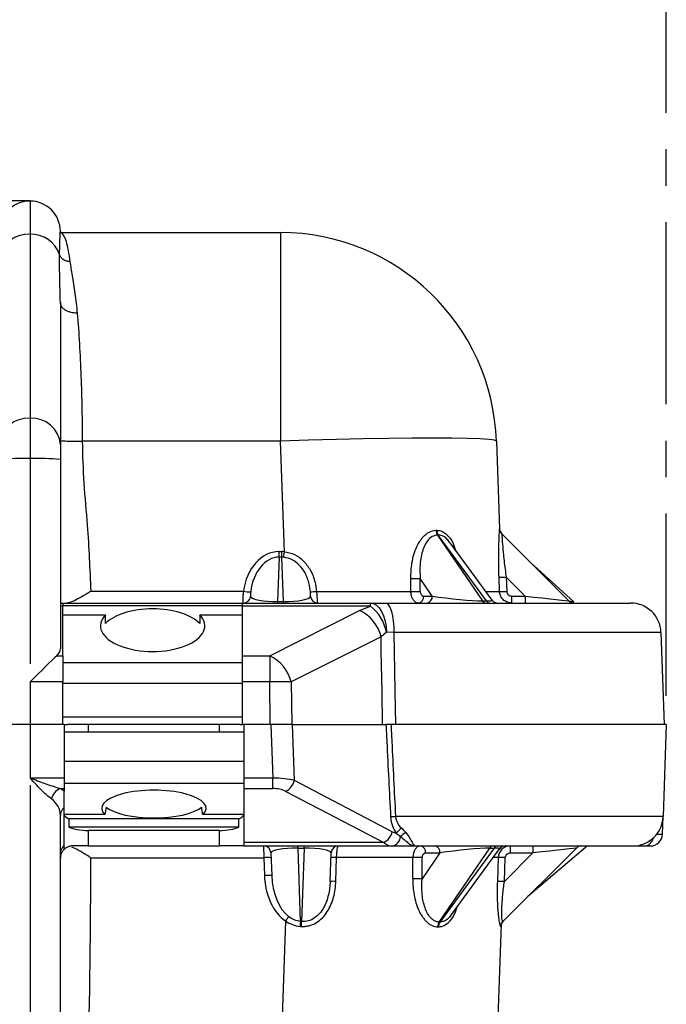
# Model space of a CAD drawing. Header units: millimetres. Extents: x 12 to 859, y 4 to 555.
# Tile 19 of 69: x 262 to 284, y 269 to 303. Entities that reach past the tile are written whole.
import ezdxf

# ---------------------------------------------------------------- set-up
doc = ezdxf.new("R2010")
doc.units = ezdxf.units.MM
doc.linetypes.add('CENTER', pattern=[10.16, 6.35, -1.27, 1.27, -1.27])
doc.layers.add('DEFAULT_1', color=7, linetype='CENTER')
doc.styles.add('SLDTEXTSTYLE2', font='TXT', dxfattribs={"width": 0.75})
doc.dimstyles.new('SLDDIMSTYLE0', dxfattribs={"dimtxt": 6.614583, "dimasz": 3.556, "dimexe": 0, "dimexo": 0.0625, "dimgap": 1.653646, "dimtad": 1, "dimdec": 0, "dimlfac": 3, "dimrnd": 1e-09, "dimzin": 12, "dimdsep": 46, "dimtxsty": 'SLDTEXTSTYLE2', "dimblk1": 'CLOSED', "dimblk2": 'CLOSED', "dimsah": 1, "dimcen": 0.09, "dimadec": 0, "dimazin": 3, "dimtfac": 1, "dimtdec": 0, "dimtofl": 0, "dimtmove": 0, "dimatfit": 3, "dimldrblk": 'CLOSED', "dimfxl": 1, "dimfrac": 2, "dimtolj": 1, "dimtzin": 12, "dimarcsym": 0})

# ---------------------------------------------------------------- blocks, each defined once
blk = doc.blocks.new('_Closed')
at = {"color": 0, "linetype": 'ByBlock', "lineweight": -2}
for p, q in [((-1, 0.166667), (0, 0)), ((-1, 0.166667), (-1, -0.166667)), ((0, 0), (-1, -0.166667)), ((0, 0), (-1, 0))]:
    blk.add_line(p, q, dxfattribs=at)
blk = doc.blocks.new('_D')
at = {"layer": 'DEFAULT_1'}
for p, q in [((196.6, 336.443), (194.588, 336.443)), ((194.588, 336.443), (194.588, 325.933)), ((213.7, 336.443), (215.712, 336.443)), ((215.712, 336.443), (215.712, 325.933)), ((194.588, 325.933), (196.6, 325.933)), ((215.712, 325.933), (213.7, 325.933)), ((117.805, 279.346), (117.805, 325.592)), ((284.344, 279.346), (284.344, 325.592)), ((117.805, 324.592), (284.344, 324.592))]:
    blk.add_line(p, q, dxfattribs=at)
at = {"layer": 'DEFAULT_1', "xscale": 3.556, "yscale": 3.556, "rotation": 180}
blk.add_blockref('_Closed', (117.805, 324.592, -2.982), dxfattribs=at)
at = {"layer": 'DEFAULT_1', "xscale": 3.556, "yscale": 3.556}
blk.add_blockref('_Closed', (284.344, 324.592, -2.982), dxfattribs=at)
at = {"layer": 'DEFAULT_1', "char_height": 6.6146, "attachment_point": 1, "style": 'SLDTEXTSTYLE2'}
for s, insert in [('500', (197.819, 346.311)), ('19.7', (196.6, 334.46))]:
    blk.add_mtext(s, dxfattribs=dict(at, insert=insert))

msp = doc.modelspace()

# ---------------------------------------------------------------- linework, layer by layer
at = {"color": 7, "linetype": 'Continuous', "lineweight": 25}
for p, q in [((262.162, 296.592), (247.345, 296.592)), ((262.162, 296.592), (262.162, 295.435)), ((263.22, 295.533), (263.22, 295.521)), ((263.22, 295.521), (263.22, 295.491)), ((263.22, 295.491), (263.262, 295.479)), ((263.232, 295.491), (270.893, 295.491)), ((270.893, 295.491), (270.893, 288.219)), ((262.162, 295.435), (262.162, 289.022)), ((263.22, 293.053), (263.22, 288.105)), ((262.162, 289.022), (262.162, 287.614)), ((263.22, 288.105), (263.22, 287.577)), ((270.893, 288.219), (263.982, 288.219)), ((271.028, 284.368), (270.893, 288.219)), ((278.424, 288.219), (278.531, 285.162)), ((262.162, 287.614), (262.162, 280.463)), ((263.22, 287.577), (263.22, 280.992)), ((276.368, 284.949), (277.934, 282.654)), ((278.072, 282.654), (276.392, 284.949)), ((278.605, 284.997), (280.948, 282.654)), ((278.268, 282.683), (276.808, 284.678)), ((270.847, 284.181), (270.793, 282.633)), ((270.847, 284.181), (270.847, 284.373)), ((270.847, 284.373), (270.94, 284.373)), ((270.94, 284.181), (270.847, 284.181)), ((270.94, 284.181), (270.94, 284.373)), ((270.994, 282.633), (270.94, 284.181)), ((279.61, 283.991), (281.119, 282.618)), ((278.529, 282.986), (278.512, 283.483)), ((278.763, 283.484), (278.78, 282.987)), ((279.422, 282.824), (278.763, 283.484)), ((276.182, 282.824), (275.763, 283.438)), ((264.278, 282.988), (269.604, 282.988)), ((275.882, 282.824), (276.182, 282.824)), ((278.951, 282.824), (278.951, 282.579)), ((278.951, 282.824), (279.422, 282.824)), ((279.422, 282.824), (279.422, 282.579)), ((263.22, 282.579), (263.305, 282.579)), ((263.305, 282.471), (263.22, 282.471)), ((263.305, 282.579), (263.305, 282.471)), ((263.305, 282.579), (269.57, 282.579)), ((263.305, 282.494), (269.57, 282.494)), ((263.305, 280.742), (263.305, 282.471)), ((269.57, 282.579), (274.033, 282.579)), ((269.57, 282.471), (269.57, 282.579)), ((274.033, 282.471), (269.57, 282.471)), ((269.57, 280.742), (269.57, 282.471)), ((270.793, 282.633), (270.793, 282.579)), ((270.793, 282.633), (270.994, 282.633)), ((270.994, 282.579), (270.994, 282.633)), ((273.651, 282.319), (274.033, 282.471)), ((274.033, 282.471), (274.033, 282.579)), ((274.033, 282.579), (274.554, 282.579)), ((277.934, 282.654), (278.072, 282.654)), ((263.305, 282.172), (264.797, 282.172)), ((264.797, 281.87), (264.797, 282.172)), ((268.078, 282.172), (269.57, 282.172)), ((268.078, 282.172), (268.078, 281.87)), ((270.518, 280.742), (273.651, 282.319)), ((274.399, 281.406), (271.265, 279.829)), ((274.588, 281.559), (274.399, 281.406)), ((274.849, 281.558), (274.588, 281.559)), ((284.159, 281.558), (284.271, 278.346)), ((263.095, 280.742), (263.305, 280.742)), ((263.305, 280.742), (263.305, 279.829)), ((269.57, 280.742), (270.518, 280.742)), ((269.57, 279.829), (269.57, 280.742)), ((270.518, 280.742), (270.518, 279.829)), ((263.305, 280.511), (269.57, 280.511)), ((262.162, 279.829), (262.162, 278.346)), ((263.305, 279.829), (262.162, 279.829)), ((263.305, 278.346), (263.305, 279.829)), ((263.305, 279.781), (269.57, 279.781)), ((270.518, 279.829), (269.57, 279.829)), ((269.57, 278.346), (269.57, 279.829)), ((270.539, 278.346), (270.518, 279.829)), ((271.265, 279.829), (271.287, 278.346)), ((262.162, 278.346), (261.103, 278.346)), ((262.162, 278.346), (262.162, 276.476)), ((263.347, 278.346), (262.162, 278.346)), ((263.305, 278.617), (269.57, 278.617)), ((263.347, 278.346), (263.347, 276.476)), ((263.347, 278.346), (263.47, 278.346)), ((269.49, 278.346), (263.47, 278.346)), ((264.194, 278.346), (264.194, 278.075)), ((268.766, 278.075), (268.766, 278.346)), ((269.49, 278.346), (269.57, 278.346)), ((269.612, 278.346), (269.57, 278.346)), ((269.612, 278.346), (269.612, 276.476)), ((270.559, 278.346), (269.612, 278.346)), ((270.559, 278.346), (270.624, 276.476)), ((271.308, 278.346), (270.559, 278.346)), ((271.377, 276.391), (271.308, 278.346)), ((271.308, 278.346), (274.57, 278.346)), ((274.906, 278.346), (274.84, 278.346)), ((284.344, 278.346), (284.232, 275.134)), ((269.612, 278.075), (263.347, 278.075)), ((269.612, 277.06), (263.347, 277.06)), ((263.347, 276.476), (262.162, 276.476)), ((263.347, 276.476), (263.347, 276.115)), ((269.612, 276.289), (263.347, 276.289)), ((270.624, 276.476), (269.612, 276.476)), ((269.612, 276.476), (269.612, 276.115)), ((270.624, 276.115), (270.624, 276.476)), ((274.792, 274.608), (271.377, 276.391)), ((262.162, 276.229), (262.162, 263.083)), ((263.204, 276.115), (263.347, 276.115)), ((263.347, 276.115), (263.347, 276.028)), ((269.612, 276.115), (270.624, 276.115)), ((269.612, 276.115), (269.612, 274.233)), ((271.077, 276.016), (274.492, 274.233)), ((263.347, 274.126), (263.347, 275.448)), ((263.22, 263.12), (263.22, 275.18)), ((264.776, 275.207), (263.347, 275.207)), ((269.443, 275.057), (263.516, 275.057)), ((263.516, 275.057), (263.516, 274.77)), ((269.612, 275.207), (268.184, 275.207)), ((269.443, 274.77), (269.443, 275.057)), ((284.211, 274.521), (284.232, 275.134)), ((269.443, 274.77), (263.516, 274.77)), ((264.194, 274.653), (264.194, 274.113)), ((268.766, 274.653), (264.194, 274.653)), ((268.766, 274.113), (268.766, 274.653)), ((274.492, 274.233), (269.612, 274.233)), ((269.612, 274.233), (269.612, 274.113)), ((263.347, 273.992), (263.347, 274.126)), ((264.194, 274.113), (263.643, 274.113)), ((264.194, 274.113), (268.766, 274.113)), ((269.612, 274.113), (268.766, 274.113)), ((269.612, 274.113), (274.786, 274.113)), ((270.307, 274.113), (270.312, 273.704)), ((270.561, 273.868), (270.588, 273.084)), ((271.505, 274.038), (271.505, 274.113)), ((271.505, 274.038), (271.716, 274.038)), ((271.594, 271.481), (271.505, 274.038)), ((271.716, 274.038), (271.626, 271.479)), ((271.716, 274.038), (271.716, 274.113)), ((272.625, 272.875), (272.66, 273.868)), ((274.786, 274.113), (275.581, 274.113)), ((276.451, 273.868), (275.833, 272.963)), ((275.954, 273.868), (276.451, 273.868)), ((276.431, 271.462), (278.189, 274.038)), ((278.338, 274.038), (276.453, 271.462)), ((276.866, 271.732), (278.532, 274.009)), ((278.189, 274.038), (278.338, 274.038)), ((278.649, 271.479), (281.209, 274.038)), ((279.695, 273.868), (278.702, 272.875)), ((278.904, 274.113), (278.904, 273.868)), ((278.904, 273.868), (279.695, 273.868)), ((281.598, 274.113), (279.519, 272.349)), ((279.695, 274.113), (279.695, 273.868)), ((283.233, 274.113), (283.602, 274.113)), ((283.602, 274.113), (283.788, 274.113)), ((264.276, 273.704), (270.312, 273.704)), ((270.312, 273.704), (270.334, 273.084)), ((272.822, 272.877), (272.851, 273.707)), ((278.484, 273.707), (278.455, 272.877)), ((278.702, 272.875), (278.731, 273.705)), ((271.071, 271.498), (270.049, 242.218)), ((277.579, 242.218), (278.598, 271.388))]:
    msp.add_line(p, q, dxfattribs=at)
at = {"color": 7, "linetype": 'Continuous', "lineweight": 25, "flags": 128}
for points in [[(278.424, 288.219), (278.359, 288.251), (278.166, 288.278), (277.848, 288.299), (277.412, 288.315), (276.865, 288.324), (276.215, 288.327), (275.475, 288.324), (274.656, 288.315), (273.773, 288.299), (272.841, 288.278), (271.876, 288.251), (270.893, 288.219)], [(274.033, 282.579), (274.139, 282.56), (274.241, 282.502), (274.335, 282.409), (274.419, 282.283), (274.488, 282.129), (274.54, 281.952), (274.574, 281.76), (274.588, 281.559)], [(274.554, 282.579), (274.61, 282.56), (274.664, 282.502), (274.715, 282.409), (274.759, 282.282), (274.796, 282.128), (274.824, 281.951), (274.841, 281.759), (274.849, 281.558)], [(274.455, 278.346), (274.433, 279.513), (274.408, 280.89), (274.399, 281.406)], [(274.849, 281.558), (274.873, 280.211), (274.885, 279.513), (274.906, 278.346)]]:
    msp.add_lwpolyline(points, dxfattribs=at)
at = {"color": 7, "linetype": 'Continuous', "lineweight": 25}
for centre, radius, start, end in [((262.162, 295.533), 1.058, 90, 170.7182), ((262.162, 295.533), 1.058, 0, 90), ((270.893, 287.956), 7.535, 2, 90), ((262.11, 294.411), 1.025, 87.0893, 165.6154), ((262.208, 294.397), 1.038, 18.7254, 92.5409), ((262.095, 288.029), 0.995, 86.1887, 175.5981), ((262.228, 288.029), 0.995, 4.4019, 93.8113), ((261.897, 280.005), 7.614, 88.0109, 95.9867), ((262.426, 280.005), 7.614, 84.0133, 91.9891), ((276.626, 285.121), 0.311, 180.9249, 213.646), ((276.649, 285.123), 0.31, 181.1408, 213.9223), ((278.785, 285.176), 0.254, 182, 225), ((278.782, 285.171), 0.252, 182.0261, 225.4739), ((219.256, 289.154), 51.993, 354.5072, 354.7186), ((278.626, 285.942), 2.462, 267.3436, 273.1928), ((275.558, 287.342), 3.909, 268.2157, 273.0089), ((269.595, 282.833), 0.254, 270.0418, 353.8036), ((269.922, 285.102), 2.138, 261.4406, 268.2092), ((271.908, 285.144), 2.172, 270.7256, 276.4486), ((272.195, 282.833), 0.254, 184.4516, 269.9853), ((275.561, 286.893), 3.913, 268.2215, 273.0032), ((275.66, 282.799), 0.224, 281.0281, 6.5465), ((275.96, 282.799), 0.224, 281.0281, 6.5465), ((278.643, 285.445), 2.462, 267.3436, 273.1928), ((273.092, 281.273), 1.523, 10.8289, 51.8687), ((278.069, 282.738), 0.159, 212.0747, 267.2029), ((278.206, 282.738), 0.159, 212.0747, 267.2029), ((278.473, 282.833), 0.254, 211.0768, 270), ((281.127, 282.833), 0.254, 225, 270), ((283.101, 281.521), 1.058, 2, 90), ((273.072, 281.082), 1.366, 13.7281, 64.9174), ((269.939, 279.505), 1.366, 13.7281, 64.9174), ((270.892, 257.106), 22.727, 89.0572, 90.9428), ((270.83, 276.521), 0.562, 296.1449, 346.6962), ((263.448, 275.612), 0.559, 115.8579, 165.6714), ((263.576, 275.175), 0.356, 130.0241, 179.2627), ((275.244, 269.957), 5.188, 93.6506, 95.661), ((283.174, 275.171), 1.058, 270, 358), ((274.245, 274.737), 0.562, 296.1449, 346.6962), ((275.086, 275.171), 0.635, 242.4277, 255.9496), ((275.536, 274.105), 0.753, 123.7928, 143.3143), ((275.555, 274.003), 0.646, 117.1459, 137.6418), ((274.734, 274.452), 0.344, 278.7324, 357.6467), ((283.788, 274.536), 0.423, 270, 358), ((263.576, 273.853), 0.356, 130.0241, 179.2627), ((263.643, 273.689), 0.423, 134.427, 180), ((270.307, 273.859), 0.254, 2, 90), ((272.914, 273.859), 0.254, 90, 178), ((275.732, 273.893), 0.224, 353.4535, 78.9719), ((276.229, 273.893), 0.224, 353.4535, 78.9719), ((278.324, 273.954), 0.159, 92.7971, 147.9253), ((278.473, 273.954), 0.159, 92.7971, 147.9253), ((278.737, 273.859), 0.254, 90, 148.4742), ((281.388, 273.859), 0.254, 90, 135), ((270.439, 271.883), 1.825, 86.0129, 93.9871), ((272.764, 272.424), 1.286, 86.134, 94.8985), ((275.633, 269.799), 3.913, 86.9968, 91.7785), ((278.587, 270.855), 2.854, 87.1073, 92.072), ((270.461, 271.263), 1.825, 86.0129, 93.9871), ((272.735, 271.594), 1.286, 86.134, 94.8985), ((275.628, 269.062), 3.906, 86.9874, 91.7881), ((278.558, 270.024), 2.854, 87.1073, 92.072), ((278.382, 266.571), 8.816, 144.7968, 146.0264), ((274.238, 271.127), 2.667, 172.3735, 176.0479), ((274.117, 271.125), 2.516, 171.9088, 175.8064), ((276.689, 271.29), 0.311, 146.3415, 179.0654), ((276.711, 271.289), 0.31, 146.0901, 178.8689), ((278.827, 271.301), 0.252, 135.0247, 178.211), ((278.83, 271.303), 0.252, 135.0219, 178.1794)]:
    msp.add_arc(centre, radius, start, end, dxfattribs=at)
at = {"color": 8, "linetype": 'Continuous', "lineweight": 25}
msp.add_arc((283.563, 274.432), 0.322, 276.9371, 351.2253, dxfattribs=at)
at = {"color": 7, "linetype": 'Continuous', "lineweight": 25}
for centre, major_axis, ratio, start_param, end_param in [((270.706, 293.333), (-7.112, 7.714), 0.397652, 2.788003, 2.792392), ((270.579, 293.153), (-7.393, 7.655), 0.398934, 2.771646, 2.776035), ((278.848, 283.365), (-0.243, 1.632), 0.002262, 6.206311, 6.280132), ((270.824, 282.76), (0.054, 1.612), 0.766333, 0.025686, 1.454591), ((270.824, 282.769), (0.048, 1.412), 0.695099, 0.025847, 1.454751), ((270.962, 282.76), (-0.054, 1.612), 0.766333, 6.186503, 6.257499), ((270.962, 282.769), (-0.048, 1.412), 0.695099, 6.186343, 6.257339), ((269.769, 320.164), (-2.463, 223.057), 0.023915, 4.544651, 4.546709), ((269.948, 320.155), (-2.283, 223.057), 0.02472, 4.544718, 4.546776), ((270.827, 282.833), (0.983, 0.011), 0.203339, 3.226589, 4.675561), ((270.96, 282.833), (0.983, -0.011), 0.203339, 4.749217, 6.237763), ((271.066, 283.003), (7.54, -0.015), 0.001957, 4.856836, 5.33105), ((276.847, 282.833), (1.289, -0.15), 0.076652, 4.179538, 5.725654), ((279.379, 282.833), (1.569, -0.18), 0.00247, 4.740179, 6.286295), ((266.437, 281.785), (1.82, 0), 0.491125, 2.693558, 6.73122), ((266.437, 281.483), (1.82, 0), 0.491125, 0.448035, 2.693558), ((262.162, 279.792), (1.058, 1.058), 0.017455, 0.473976, 1.553343), ((262.162, 280.992), (1.058, 0), 0.5, 5.791756, 6.283185), ((270.637, 276.153), (1.059, 0.012), 0.305406, 0.793196, 1.579203), ((262.162, 275.555), (1.482, 0), 0.532194, 0.643501, 0.790327), ((266.48, 275.428), (1.82, 0), 0.344328, 5.923746, 9.784217), ((270.637, 275.777), (0.635, -0.009), 0.531579, 0.812375, 1.598382), ((262.162, 275.18), (1.058, 0), 0.759031, 0, 0.790327), ((266.48, 273.348), (0, 5.287), 0.344328, 1.159054, 1.211357), ((266.48, 275.714), (1.82, 0), 0.344328, 3.553335, 5.871443), ((266.48, 273.348), (0, 5.287), 0.344328, 5.071828, 5.124131), ((264.194, 275.232), (0.847, 0), 0.344328, 3.224585, 3.785094), ((268.766, 275.232), (0.847, 0), 0.344328, 5.639684, 6.200193), ((264.194, 274.945), (0.847, 0), 0.344328, 3.785094, 4.712389), ((268.766, 274.945), (0.847, 0), 0.344328, 4.712389, 5.639684), ((274.786, 275.171), (0, 1.058), 0.6, 2.660366, 3.141593), ((271.535, 273.859), (0.975, -0.01), 0.184037, 1.603864, 3.14998), ((271.686, 273.859), (0.975, 0.01), 0.184037, 6.274798, 7.820914), ((277.11, 273.859), (1.279, 0.15), 0.077195, 0.556932, 2.103048), ((279.652, 273.859), (1.557, 0.18), 0.002487, 6.28005, 7.826166), ((271.138, 273.689), (7.54, 0.015), 0.001957, 0.952135, 1.341668), ((269.841, 236.528), (2.463, 223.057), 0.023915, 4.876746, 4.880127), ((270.02, 236.537), (2.283, 223.057), 0.02472, 4.876679, 4.88006), ((271.561, 273.128), (-0.061, 1.799), 0.682205, 1.572409, 2.681795), ((271.561, 273.119), (-0.055, 1.619), 0.601027, 1.572295, 2.681681), ((270.774, 263.424), (3.246, 7.464), 0.950166, 0.319598, 0.32377), ((270.641, 263.258), (7.393, 7.655), 0.398934, 0.365755, 0.369749), ((270.774, 263.244), (2.097, 7.85), 0.923437, 0.170728, 0.1749), ((270.768, 263.079), (7.112, 7.714), 0.397652, 0.349398, 0.353392), ((270.774, 263.244), (7.822, 8.085), 0.000527, 0.067431, 0.071602)]:
    msp.add_ellipse(centre, major_axis=major_axis, ratio=ratio, start_param=start_param, end_param=end_param, dxfattribs=at)
at = {"color": 8, "linetype": 'Continuous', "lineweight": 25}
for centre, major_axis, ratio, start_param, end_param in [((271.066, 283.003), (7.54, -0.015), 0.001957, 5.895841, 6.139663), ((276.941, 282.833), (1.329, -0.156), 0.067235, 5.738069, 6.334607), ((283.152, 274.536), (1.058, -0.015), 0.005779, 5.655972, 6.283064), ((277.216, 273.859), (1.318, 0.156), 0.067704, 6.231317, 6.827747), ((271.138, 273.689), (7.54, 0.015), 0.001957, 0.227766, 0.313072)]:
    msp.add_ellipse(centre, major_axis=major_axis, ratio=ratio, start_param=start_param, end_param=end_param, dxfattribs=at)
at = {"color": 7, "linetype": 'Continuous', "lineweight": 25}
for points, knots in [([(263.191, 294.731), (263.195, 294.87), (263.202, 295.141), (263.211, 295.387), (263.218, 295.523), (263.219, 295.522), (263.22, 295.521)], [0, 0, 0, 0, 0.273566, 0.531401, 0.773525, 1, 1, 1, 1]), ([(263.262, 295.479), (263.257, 295.479), (263.249, 295.48), (263.239, 295.485), (263.232, 295.491), (263.227, 295.498), (263.221, 295.508), (263.22, 295.516), (263.22, 295.521)], [0, 0, 0, 0, 0.2394559, 0.3683573, 0.499994, 0.6316317, 0.7605355, 1, 1, 1, 1]), ([(263.262, 295.479), (263.317, 295.412), (263.428, 295.276), (263.512, 294.749), (263.555, 294.481)], [0, 0, 0, 0, 0.49354, 1, 1, 1, 1]), ([(263.22, 293.053), (263.211, 293.369), (263.195, 294.003), (263.192, 294.488), (263.191, 294.731)], [0, 0, 0, 0, 0.500206, 1, 1, 1, 1]), ([(263.555, 294.481), (263.515, 294.485), (263.431, 294.492), (263.319, 294.547), (263.231, 294.628), (263.204, 294.697), (263.191, 294.731)], [0, 0, 0, 0, 0.242887, 0.5, 0.757113, 1, 1, 1, 1]), ([(263.555, 294.481), (263.578, 294.323), (263.626, 293.994), (263.729, 293.391), (263.783, 292.916), (263.809, 292.683)], [0, 0, 0, 0, 0.321745, 0.666719, 1, 1, 1, 1]), ([(263.809, 292.683), (263.735, 292.688), (263.621, 292.695), (263.484, 292.741), (263.389, 292.789), (263.313, 292.848), (263.24, 292.934), (263.228, 293.006), (263.22, 293.053)], [0, 0, 0, 0, 0.239459, 0.368363, 0.500003, 0.631642, 0.760545, 1, 1, 1, 1]), ([(263.809, 292.683), (263.836, 292.334), (263.888, 291.651), (263.941, 290.511), (263.975, 289.366), (263.98, 288.595), (263.982, 288.219)], [0, 0, 0, 0, 0.266758, 0.522303, 0.766695, 1, 1, 1, 1]), ([(263.22, 288.245), (263.23, 288.242), (263.246, 288.237), (263.341, 288.231), (263.439, 288.226), (263.561, 288.223), (263.739, 288.22), (263.886, 288.219), (263.982, 288.219)], [0, 0, 0, 0, 0.239457, 0.368361, 0.5, 0.631639, 0.760543, 1, 1, 1, 1]), ([(263.982, 288.219), (263.995, 287.73), (264.021, 286.752), (264.196, 285.013), (264.247, 283.756), (264.278, 282.988)], [0, 0, 0, 0, 0.279726, 0.560147, 1, 1, 1, 1]), ([(275.436, 283.435), (275.443, 283.617), (275.459, 284.004), (275.61, 284.515), (275.837, 284.876), (276.076, 285.079), (276.236, 285.104), (276.316, 285.116)], [0, 0, 0, 0, 0.2397252, 0.5100304, 0.7080022, 0.8542438, 1, 1, 1, 1]), ([(276.368, 284.949), (276.303, 284.938), (276.172, 284.914), (275.989, 284.73), (275.828, 284.404), (275.741, 283.947), (275.756, 283.602), (275.763, 283.438)], [0, 0, 0, 0, 0.137598, 0.278606, 0.475037, 0.750975, 1, 1, 1, 1]), ([(278.512, 283.483), (278.509, 283.583), (278.499, 283.911), (278.501, 284.398), (278.515, 284.826), (278.529, 285.082), (278.53, 285.136), (278.531, 285.162)], [0, 0, 0, 0, 0.1374839, 0.4502157, 0.6784804, 0.8395836, 1, 1, 1, 1]), ([(278.606, 284.992), (278.608, 284.967), (278.614, 284.917), (278.628, 284.686), (278.66, 284.3), (278.708, 283.867), (278.75, 283.574), (278.763, 283.484)], [0, 0, 0, 0, 0.152077, 0.308554, 0.536615, 0.85733, 1, 1, 1, 1]), ([(271.935, 282.972), (271.924, 283.064), (271.895, 283.289), (271.774, 283.615), (271.568, 283.905), (271.311, 284.11), (271.11, 284.155), (271.01, 284.177)], [0, 0, 0, 0, 0.169039, 0.418704, 0.626955, 0.815417, 1, 1, 1, 1]), ([(271.028, 284.368), (271.149, 284.343), (271.392, 284.292), (271.704, 284.059), (271.955, 283.726), (272.103, 283.351), (272.138, 283.09), (272.152, 282.986)], [0, 0, 0, 0, 0.190801, 0.382726, 0.590941, 0.836041, 1, 1, 1, 1]), ([(264.278, 282.988), (264.277, 282.987), (264.252, 282.971), (264.103, 282.877), (263.866, 282.733), (263.607, 282.603), (263.49, 282.586), (263.443, 282.579)], [0, 0, 0, 0, 0.0035458, 0.0840542, 0.5009415, 0.7973787, 1, 1, 1, 1]), ([(269.595, 282.579), (269.595, 282.581), (269.593, 282.585), (269.593, 282.63), (269.594, 282.722), (269.597, 282.846), (269.602, 282.941), (269.604, 282.988)], [0, 0, 0, 0, 0.124662, 0.343362, 0.562334, 0.781473, 1, 1, 1, 1]), ([(269.855, 282.965), (269.853, 282.948), (269.85, 282.913), (269.847, 282.868), (269.846, 282.832), (269.846, 282.812), (269.847, 282.807), (269.847, 282.806)], [0, 0, 0, 0, 0.208372, 0.429636, 0.655967, 0.878203, 1, 1, 1, 1]), ([(271.942, 282.814), (271.942, 282.817), (271.943, 282.825), (271.942, 282.855), (271.94, 282.895), (271.938, 282.937), (271.936, 282.963), (271.935, 282.972)], [0, 0, 0, 0, 0.219951, 0.448783, 0.675295, 0.889555, 1, 1, 1, 1]), ([(272.152, 282.986), (272.153, 282.961), (272.156, 282.888), (272.162, 282.775), (272.172, 282.667), (272.184, 282.593), (272.192, 282.584), (272.195, 282.579)], [0, 0, 0, 0, 0.118534, 0.336717, 0.557428, 0.779277, 1, 1, 1, 1]), ([(275.703, 282.579), (275.673, 282.584), (275.612, 282.594), (275.532, 282.668), (275.472, 282.777), (275.444, 282.889), (275.441, 282.959), (275.439, 282.982)], [0, 0, 0, 0, 0.223439, 0.447721, 0.670833, 0.891388, 1, 1, 1, 1]), ([(275.766, 282.986), (275.766, 282.976), (275.767, 282.948), (275.779, 282.903), (275.806, 282.86), (275.841, 282.83), (275.869, 282.826), (275.882, 282.824)], [0, 0, 0, 0, 0.1081143, 0.3277262, 0.5504707, 0.7752737, 1, 1, 1, 1]), ([(278.951, 282.579), (278.903, 282.584), (278.807, 282.594), (278.68, 282.667), (278.585, 282.776), (278.538, 282.889), (278.532, 282.961), (278.529, 282.986)], [0, 0, 0, 0, 0.221487, 0.44362, 0.664839, 0.884167, 1, 1, 1, 1]), ([(278.78, 282.987), (278.781, 282.977), (278.784, 282.948), (278.803, 282.903), (278.841, 282.86), (278.893, 282.83), (278.931, 282.826), (278.951, 282.824)], [0, 0, 0, 0, 0.115468, 0.334124, 0.555063, 0.777561, 1, 1, 1, 1]), ([(274.554, 282.579), (275.069, 282.579), (276.098, 282.579), (277.644, 282.579), (279.15, 282.579), (280.536, 282.579), (281.656, 282.579), (282.479, 282.579), (283.001, 282.579), (283.068, 282.579), (283.101, 282.579)], [0, 0, 0, 0, 0.106557, 0.213118, 0.343903, 0.47469, 0.605954, 0.737213, 0.86861, 1, 1, 1, 1]), ([(284.159, 281.558), (284.159, 281.558), (284.159, 281.558), (284.035, 281.558), (283.492, 281.558), (282.591, 281.558), (281.377, 281.558), (279.865, 281.558), (278.131, 281.558), (276.424, 281.558), (275.301, 281.558), (274.849, 281.558)], [0, 0, 0, 0, 0.0000012, 0.1294927, 0.2627359, 0.3921227, 0.5252883, 0.6542128, 0.7868645, 0.914251, 1, 1, 1, 1]), ([(274.57, 278.346), (274.58, 278.144), (274.59, 277.942), (274.6, 277.74), (274.622, 277.303), (274.644, 276.866), (274.666, 276.429), (274.688, 275.993), (274.71, 275.556), (274.733, 275.119)], [0, 0, 0, 0, 0.001823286, 0.001823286, 0.001823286, 0.005764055, 0.005764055, 0.005764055, 0.009704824, 0.009704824, 0.009704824, 0.009704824]), ([(274.758, 278.346), (274.722, 278.346), (274.689, 278.346), (274.625, 278.346), (274.596, 278.346), (274.57, 278.346)], [0, 0, 0, 0, 0.5, 0.5, 1, 1, 1, 1]), ([(274.914, 275.134), (274.892, 275.571), (274.871, 276.008), (274.85, 276.444), (274.828, 276.881), (274.807, 277.318), (274.786, 277.755), (274.777, 277.952), (274.767, 278.149), (274.758, 278.346)], [0, 0, 0, 0, 0.003940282, 0.003940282, 0.003940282, 0.00788058, 0.00788058, 0.00788058, 0.009659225, 0.009659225, 0.009659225, 0.009659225]), ([(284.344, 278.346), (284.344, 278.346), (284.26, 278.346), (284.071, 278.346), (284.049, 278.346), (284.002, 278.346), (283.977, 278.346), (283.899, 278.346), (283.842, 278.346), (283.656, 278.346), (283.512, 278.346), (283.02, 278.346), (282.617, 278.346), (282.022, 278.346), (281.9, 278.346), (281.646, 278.346), (281.516, 278.346), (281.246, 278.346), (281.107, 278.346), (280.893, 278.346), (280.82, 278.346), (280.674, 278.346), (280.6, 278.346), (280.221, 278.346), (279.904, 278.346), (279.409, 278.346), (279.24, 278.346), (278.982, 278.346), (278.896, 278.346), (278.721, 278.346), (278.632, 278.346), (278.189, 278.346), (277.825, 278.346), (277.263, 278.346), (277.073, 278.346), (276.785, 278.346), (276.688, 278.346), (276.494, 278.346), (276.397, 278.346), (275.903, 278.346), (275.5, 278.346), (274.981, 278.346), (274.87, 278.346), (274.758, 278.346)], [0.1705302, 0.1705302, 0.1705302, 0.1705302, 0.2955302, 0.2955302, 0.3111552, 0.3111552, 0.3267802, 0.3267802, 0.3580302, 0.3580302, 0.4205302, 0.4205302, 0.5455302, 0.5455302, 0.5767802, 0.5767802, 0.6080302, 0.6080302, 0.6392802, 0.6392802, 0.6549052, 0.6549052, 0.6705302, 0.6705302, 0.7330302, 0.7330302, 0.7642802, 0.7642802, 0.7799052, 0.7799052, 0.7955302, 0.7955302, 0.8580302, 0.8580302, 0.8892802, 0.8892802, 0.9049052, 0.9049052, 0.9205302, 0.9205302, 0.9830302, 0.9830302, 1, 1, 1, 1]), ([(284.271, 278.346), (284.252, 278.346), (284.213, 278.346), (283.9, 278.346), (283.428, 278.346), (282.831, 278.346), (282.162, 278.346), (281.372, 278.346), (280.47, 278.346), (279.471, 278.346), (278.391, 278.346), (277.244, 278.346), (276.083, 278.346), (275.286, 278.346), (274.906, 278.346)], [0, 0, 0, 0, 0.0948403, 0.1930145, 0.2933327, 0.3713063, 0.4504997, 0.530732, 0.6109751, 0.6912089, 0.7714557, 0.8500173, 0.9285919, 1, 1, 1, 1]), ([(262.906, 275.75), (262.848, 275.794), (262.789, 275.846), (262.666, 275.959), (262.604, 276.019), (262.479, 276.144), (262.416, 276.209), (262.289, 276.341), (262.225, 276.409), (262.162, 276.476)], [0, 0, 0, 0, 0.25, 0.25, 0.5, 0.5, 0.75, 0.75, 1, 1, 1, 1]), ([(263.204, 276.115), (263.121, 276.137), (263.037, 276.163), (262.865, 276.219), (262.778, 276.249), (262.516, 276.342), (262.338, 276.409), (262.162, 276.476)], [0, 0, 0, 0, 0.25, 0.25, 0.5, 0.5, 1, 1, 1, 1]), ([(263.347, 275.448), (263.347, 275.488), (263.347, 275.534), (263.347, 275.632), (263.347, 275.685), (263.347, 275.843), (263.347, 275.949), (263.347, 276.028)], [0, 0, 0, 0, 0.25, 0.25, 0.5, 0.5, 1, 1, 1, 1]), ([(274.733, 275.119), (274.735, 275.065), (274.743, 275.012), (274.764, 274.91), (274.779, 274.86), (274.832, 274.717), (274.878, 274.632), (274.931, 274.555)], [0, 0, 0, 0, 0.25, 0.25, 0.5, 0.5, 1, 1, 1, 1]), ([(275.117, 274.731), (275.066, 274.782), (275.02, 274.839), (274.964, 274.941), (274.949, 274.977), (274.925, 275.052), (274.917, 275.093), (274.914, 275.134)], [0, 0, 0, 0, 0.5, 0.5, 0.75, 0.75, 1, 1, 1, 1]), ([(284.232, 275.134), (284.232, 275.134), (284.231, 275.134), (284.228, 275.134), (284.22, 275.134), (284.204, 275.134), (284.162, 275.134), (284.12, 275.134), (284.036, 275.134), (284.004, 275.134), (283.934, 275.134), (283.896, 275.134), (283.77, 275.134), (283.673, 275.134), (283.344, 275.134), (283.074, 275.134), (282.591, 275.134), (282.417, 275.134), (282.043, 275.134), (281.846, 275.134), (281.222, 275.134), (280.765, 275.134), (280.017, 275.134), (279.758, 275.134), (279.352, 275.134), (279.215, 275.134), (278.936, 275.134), (278.796, 275.134), (278.083, 275.134), (277.486, 275.134), (276.55, 275.134), (276.231, 275.134), (275.743, 275.134), (275.578, 275.134), (275.247, 275.134), (275.081, 275.134), (274.914, 275.134)], [0, 0, 0, 0, 0.015625, 0.015625, 0.03125, 0.0625, 0.0625, 0.125, 0.125, 0.15625, 0.15625, 0.1875, 0.1875, 0.25, 0.25, 0.375, 0.375, 0.4375, 0.4375, 0.5, 0.5, 0.625, 0.625, 0.6875, 0.6875, 0.71875, 0.71875, 0.75, 0.75, 0.875, 0.875, 0.9375, 0.9375, 0.96875, 0.96875, 1, 1, 1, 1]), ([(275.26, 274.578), (275.313, 274.515), (275.357, 274.453), (275.43, 274.34), (275.459, 274.289), (275.507, 274.203), (275.525, 274.169), (275.555, 274.124), (275.568, 274.113), (275.581, 274.113)], [0, 0, 0, 0, 0.25, 0.25, 0.5, 0.5, 0.75, 0.75, 1, 1, 1, 1]), ([(275.078, 274.438), (275.136, 274.393), (275.189, 274.348), (275.285, 274.269), (275.328, 274.233), (275.448, 274.145), (275.514, 274.113), (275.581, 274.113)], [0, 0, 0, 0, 0.25, 0.25, 0.5, 0.5, 1, 1, 1, 1]), ([(263.643, 274.113), (263.596, 274.113), (263.554, 274.105), (263.48, 274.082), (263.449, 274.067), (263.4, 274.037), (263.38, 274.021), (263.354, 273.999), (263.347, 273.992), (263.347, 273.992)], [0, 0, 0, 0, 0.25, 0.25, 0.5, 0.5, 0.75, 0.75, 1, 1, 1, 1]), ([(264.276, 273.704), (264.275, 273.705), (264.252, 273.719), (264.105, 273.812), (263.876, 273.958), (263.691, 274.039), (263.619, 274.07)], [0, 0, 0, 0, 0.004665, 0.101147, 0.650953, 1, 1, 1, 1]), ([(272.851, 273.707), (272.852, 273.762), (272.854, 273.815), (272.862, 273.913), (272.867, 273.958), (272.879, 274.032), (272.885, 274.062), (272.899, 274.102), (272.907, 274.113), (272.914, 274.113)], [0, 0, 0, 0, 0.25, 0.25, 0.5, 0.5, 0.75, 0.75, 1, 1, 1, 1]), ([(275.775, 274.113), (275.741, 274.113), (275.707, 274.102), (275.644, 274.063), (275.615, 274.033), (275.543, 273.922), (275.513, 273.818), (275.511, 273.71)], [0, 0, 0, 0, 0.25, 0.25, 0.5, 0.5, 1, 1, 1, 1]), ([(275.581, 274.113), (276.138, 274.113), (276.673, 274.113), (277.7, 274.113), (278.193, 274.113), (278.898, 274.113), (279.126, 274.113), (279.563, 274.113), (279.773, 274.113), (280.379, 274.113), (280.75, 274.113), (281.256, 274.113), (281.417, 274.113), (281.717, 274.113), (281.857, 274.113), (282.244, 274.113), (282.462, 274.113), (282.726, 274.113), (282.804, 274.113), (282.939, 274.113), (282.995, 274.113), (283.129, 274.113), (283.174, 274.113), (283.174, 274.113)], [0, 0, 0, 0, 0.125, 0.125, 0.25, 0.25, 0.3125, 0.3125, 0.375, 0.375, 0.5, 0.5, 0.5625, 0.5625, 0.625, 0.625, 0.75, 0.75, 0.8125, 0.8125, 0.875, 0.875, 1, 1, 1, 1]), ([(275.838, 273.706), (275.838, 273.75), (275.851, 273.792), (275.894, 273.851), (275.924, 273.868), (275.954, 273.868)], [0, 0, 0, 0, 0.5, 0.5, 1, 1, 1, 1]), ([(278.904, 274.113), (278.849, 274.113), (278.797, 274.102), (278.697, 274.062), (278.651, 274.033), (278.536, 273.921), (278.488, 273.816), (278.484, 273.707)], [0, 0, 0, 0, 0.25, 0.25, 0.5, 0.5, 1, 1, 1, 1]), ([(278.731, 273.705), (278.733, 273.749), (278.753, 273.792), (278.816, 273.851), (278.86, 273.868), (278.904, 273.868)], [0, 0, 0, 0, 0.5, 0.5, 1, 1, 1, 1]), ([(271.608, 271.309), (271.655, 271.305), (271.701, 271.305), (271.794, 271.313), (271.84, 271.32), (271.974, 271.353), (272.059, 271.389), (272.218, 271.484), (272.29, 271.542), (272.419, 271.673), (272.477, 271.747), (272.576, 271.902), (272.618, 271.984), (272.69, 272.155), (272.72, 272.243), (272.791, 272.509), (272.815, 272.691), (272.822, 272.877)], [0, 0, 0, 0, 0.0625, 0.0625, 0.125, 0.125, 0.25, 0.25, 0.375, 0.375, 0.5, 0.5, 0.625, 0.625, 0.75, 0.75, 1, 1, 1, 1]), ([(272.625, 272.875), (272.62, 272.716), (272.601, 272.56), (272.528, 272.252), (272.474, 272.099), (272.357, 271.891), (272.311, 271.824), (272.207, 271.703), (272.149, 271.648), (272.015, 271.557), (271.943, 271.522), (271.788, 271.479), (271.707, 271.471), (271.626, 271.479)], [0, 0, 0, 0, 0.25, 0.25, 0.5, 0.5, 0.625, 0.625, 0.75, 0.75, 0.875, 0.875, 1, 1, 1, 1]), ([(275.506, 272.966), (275.505, 272.776), (275.519, 272.588), (275.585, 272.22), (275.636, 272.044), (275.746, 271.8), (275.788, 271.724), (275.858, 271.619), (275.883, 271.586), (275.936, 271.523), (275.964, 271.493), (276.021, 271.44), (276.051, 271.416), (276.113, 271.373), (276.146, 271.355), (276.244, 271.31), (276.311, 271.295), (276.379, 271.295)], [0, 0, 0, 0, 0.25, 0.25, 0.5, 0.5, 0.625, 0.625, 0.6875, 0.6875, 0.75, 0.75, 0.8125, 0.8125, 0.875, 0.875, 1, 1, 1, 1]), ([(276.431, 271.462), (276.372, 271.462), (276.315, 271.478), (276.234, 271.523), (276.208, 271.541), (276.159, 271.582), (276.136, 271.606), (276.07, 271.682), (276.031, 271.742), (275.965, 271.871), (275.937, 271.941), (275.868, 272.16), (275.842, 272.315), (275.817, 272.636), (275.819, 272.799), (275.833, 272.963)], [0, 0, 0, 0, 0.125, 0.125, 0.1875, 0.1875, 0.25, 0.25, 0.375, 0.375, 0.5, 0.5, 0.75, 0.75, 1, 1, 1, 1]), ([(278.455, 272.877), (278.449, 272.691), (278.447, 272.509), (278.451, 272.243), (278.454, 272.154), (278.462, 271.984), (278.467, 271.902), (278.48, 271.747), (278.488, 271.673), (278.5, 271.575), (278.505, 271.544), (278.514, 271.486), (278.519, 271.46), (278.528, 271.412), (278.533, 271.392), (278.542, 271.357), (278.547, 271.342), (278.56, 271.309), (278.568, 271.301), (278.575, 271.309)], [0, 0, 0, 0, 0.25, 0.25, 0.375, 0.375, 0.5, 0.5, 0.625, 0.625, 0.6875, 0.6875, 0.75, 0.75, 0.8125, 0.8125, 0.875, 0.875, 1, 1, 1, 1]), ([(278.649, 271.479), (278.642, 271.471), (278.635, 271.479), (278.623, 271.522), (278.618, 271.556), (278.613, 271.624), (278.611, 271.649), (278.609, 271.703), (278.609, 271.732), (278.608, 271.823), (278.609, 271.89), (278.614, 272.029), (278.618, 272.101), (278.629, 272.251), (278.635, 272.328), (278.659, 272.56), (278.678, 272.716), (278.702, 272.875)], [0, 0, 0, 0, 0.125, 0.125, 0.25, 0.25, 0.3125, 0.3125, 0.375, 0.375, 0.5, 0.5, 0.625, 0.625, 0.75, 0.75, 1, 1, 1, 1]), ([(271.071, 271.498), (271.146, 271.445), (271.228, 271.402), (271.397, 271.338), (271.485, 271.317), (271.577, 271.311)], [0, 0, 0, 0, 0.5, 0.5, 1, 1, 1, 1]), ([(271.594, 271.481), (271.518, 271.488), (271.445, 271.508), (271.305, 271.567), (271.239, 271.607), (271.178, 271.654)], [0, 0, 0, 0, 0.5, 0.5, 1, 1, 1, 1]), ([(278.595, 271.388), (278.594, 271.387), (278.594, 271.383), (278.6, 271.406), (278.618, 271.444), (278.642, 271.469), (278.653, 271.48)], [0, 0, 0, 0, 0.214149, 0.518048, 0.774181, 1, 1, 1, 1])]:
    msp.add_open_spline(points, degree=3, knots=knots, dxfattribs=at)
at = {"color": 8, "linetype": 'Continuous', "lineweight": 25}
for points, knots in [([(276.339, 285.116), (276.387, 285.112), (276.514, 285.099), (276.715, 284.963), (276.896, 284.726), (276.969, 284.509), (277, 284.416)], [0, 0, 0, 0, 0.1637485, 0.429419, 0.752885, 1, 1, 1, 1]), ([(276.799, 284.672), (276.766, 284.72), (276.685, 284.839), (276.538, 284.932), (276.432, 284.945), (276.392, 284.949)], [0, 0, 0, 0, 0.303679, 0.736816, 1, 1, 1, 1]), ([(280.946, 282.656), (280.982, 282.65), (281.063, 282.637), (281.114, 282.619), (281.118, 282.618), (281.119, 282.618)], [0, 0, 0, 0, 0.38592, 0.859766, 1, 1, 1, 1]), ([(276.4, 271.295), (276.448, 271.3), (276.574, 271.312), (276.773, 271.447), (276.954, 271.684), (277.026, 271.9), (277.058, 271.994)], [0, 0, 0, 0, 0.163109, 0.427969, 0.75064, 1, 1, 1, 1]), ([(276.858, 271.738), (276.824, 271.69), (276.744, 271.572), (276.598, 271.479), (276.493, 271.467), (276.453, 271.462)], [0, 0, 0, 0, 0.304463, 0.737288, 1, 1, 1, 1]), ([(278.578, 271.311), (278.582, 271.318), (278.591, 271.333), (278.595, 271.4), (278.597, 271.434)], [0, 0, 0, 0, 0.489436, 1, 1, 1, 1])]:
    msp.add_open_spline(points, degree=3, knots=knots, dxfattribs=at)
at = {"color": 7, "linetype": 'Continuous', "lineweight": 25}
for points in [[(274.931, 274.555), (274.982, 274.514), (275.032, 274.476), (275.078, 274.438)], [(275.26, 274.578), (275.217, 274.629), (275.168, 274.679), (275.117, 274.731)], [(264.276, 273.704), (264.259, 268.814), (264.139, 263.923), (263.965, 259.033)]]:
    msp.add_open_spline(points, degree=3, dxfattribs=at)

# ---------------------------------------------------------------- dimensions: what is measured, and where the dimension line sits
at = {"layer": 'DEFAULT_1'}
dim = msp.add_linear_dim(base=(284.344, 324.592), p1=(117.805, 278.346), p2=(284.344, 278.346), dimstyle='SLDDIMSTYLE0', dxfattribs=at)
dim.commit()
dim.dimension.update_dxf_attribs({"geometry": '_D', "text_midpoint": (205.15, 324.592), "dimtype": 160})

doc.saveas('drawing.dxf')
